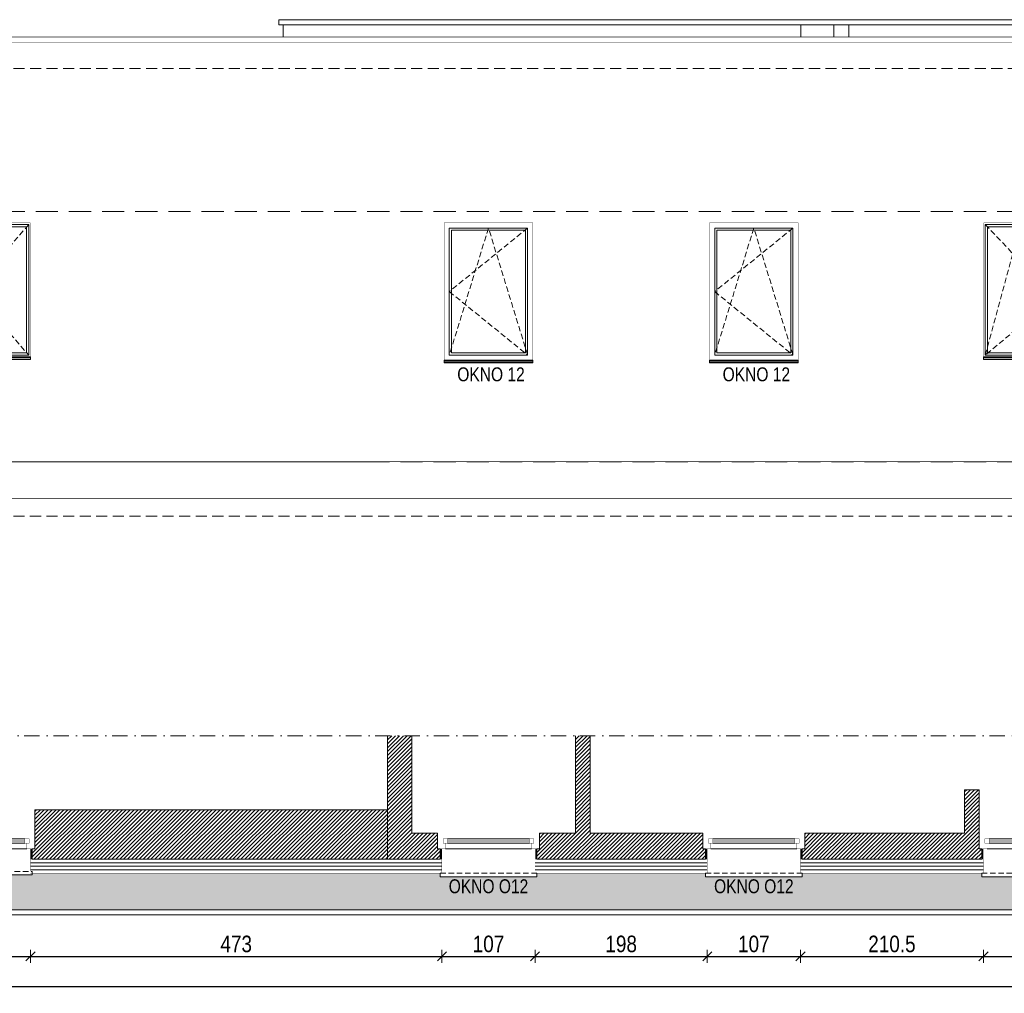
# Model space of a CAD drawing. Header units: millimetres. Extents: x 18880 to 99371, y -5529 to 27899.
# Tile 87 of 161: x 40651 to 41783, y 8270 to 9389. Entities that reach past the tile are written whole.
import ezdxf

# ---------------------------------------------------------------- set-up
doc = ezdxf.new("R2010")
doc.units = ezdxf.units.MM
doc.set_wipeout_variables(frame=1)
doc.linetypes.add('DASHED', pattern=[19.05, 12.7, -6.35])
doc.linetypes.add('Kropki i Kreski', pattern=[335.138881, 176.388884, -88.194442, 0, -70.555556])
for name, color, linetype, lineweight in [('AA_HATCH', 251, 'Continuous', 0), ('AA_IZOLACJA', 251, 'Continuous', 0), ('AA_OPIS', 2, 'Continuous', 0), ('AA_WIDOK', 254, 'Continuous', 0), ('AP wymiary', 40, 'Continuous', 0), ('K_SCIANY', 90, 'Continuous', 20)]:
    doc.layers.add(name, color=color, linetype=linetype, lineweight=lineweight)
doc.styles.add('1', font='ARIALN.TTF')
doc.styles.add('ARIAL', font='arial.ttf')
doc.linetypes.add('STYROPIAN', pattern='A,0.000141,[1,styropian.shx,S=1,R=0,X=0,Y=0],-14.102004', length=14.102145)
doc.linetypes.add('ZIGZAG', pattern='A,0.00254,-5.08,[131,ltypeshp.shx,S=5.08,R=0,X=-5.08,Y=0],-10.16,[131,ltypeshp.shx,S=5.08,R=180,X=5.08,Y=0],-5.08', length=20.32254)
doc.dimstyles.new('1_50', dxfattribs={"dimscale": 10, "dimtxt": 1.9, "dimasz": 0.005, "dimexe": 0, "dimexo": 0, "dimgap": 0.45, "dimtad": 1, "dimdec": 4, "dimrnd": 0.5, "dimdsep": 46, "dimtxsty": '1', "dimblk1": 'DIM01', "dimblk2": 'DIM01', "dimsah": 1, "dimcen": 2, "dimdle": 25, "dimse1": 1, "dimse2": 1, "dimclrd": 1, "dimclrt": 2, "dimadec": 0, "dimazin": 0, "dimtfac": 0.66665, "dimtdec": 4, "dimtix": 1, "dimtmove": 0, "dimatfit": 3, "dimldrblk": 'DIM01', "dimfxl": 0, "dimtolj": 1, "dimtzin": 0, "dimarcsym": 0})

# ---------------------------------------------------------------- blocks, each defined once
blk = doc.blocks.new('okno cc')
at = {"layer": 'AA_WIDOK', "color": 4, "const_width": 0.3}
for points in [[(-9, 117), (0, 117)], [(0, 0), (-9, 0)]]:
    blk.add_lwpolyline(points, dxfattribs=at)
at = {"layer": 'AA_WIDOK', "linetype": 'DASHED', "ltscale": 0.5}
blk.add_lwpolyline([(28, 3), (28, 114)], dxfattribs=at)
at = {"layer": 'AA_WIDOK', "color": 4}
blk.add_lwpolyline([(28, 3), (32, 3), (32, 114), (28, 114)], dxfattribs=at)
at = {"color": 4}
blk.add_wipeout([(-11.5, 105.5), (-6.5, 105.5), (-6.5, 108), (0, 108), (0, 9), (-6.5, 9), (-6.5, 11.5), (-11.5, 11.5)], dxfattribs=at).dxf.layer = 'AA_WIDOK'
at = {"layer": 'AA_IZOLACJA', "linetype": 'STYROPIAN', "ltscale": 0.2}
for points in [[(12, 113), (0, 113)], [(12, 4), (0, 4)]]:
    blk.add_lwpolyline(points, dxfattribs=at)
at = {"layer": 'AA_WIDOK', "color": 4, "const_width": 0.3}
for points in [[(-9, 110.5), (-9, 117)], [(0, 117), (0, 108)], [(-11.5, 105.5), (-11.5, 110.5)], [(-11.5, 110.5), (-6.5, 110.5)], [(-6.5, 105.5), (-11.5, 105.5)], [(-10, 11.5), (-10, 105.5)], [(-6.5, 110.5), (-9, 110.5)], [(-9, 11.5), (-9, 105.5)], [(-8, 11.5), (-8, 105.5)], [(-6.5, 108), (-6.5, 110.5)], [(-6.5, 110.5), (-6.5, 105.5)], [(0, 108), (-6.5, 108)], [(-11.5, 6.5), (-11.5, 11.5)], [(-11.5, 11.5), (-6.5, 11.5)], [(-6.5, 11.5), (-6.5, 6.5)], [(-6.5, 6.5), (-11.5, 6.5)], [(-9, 0), (-9, 6.5)], [(-9, 6.5), (-6.5, 6.5)], [(-6.5, 6.5), (-6.5, 9)], [(-6.5, 9), (0, 9)], [(0, 9), (0, 0)]]:
    blk.add_lwpolyline(points, dxfattribs=at)
at = {"layer": 'AA_WIDOK', "color": 4}
for points in [[(-11.5, 11.5), (-11.5, 105.5)], [(-11.5, 11.5), (-11.5, 105.5)], [(-6.5, 11.5), (-6.5, 105.5)], [(0, 108), (0, 9)]]:
    blk.add_lwpolyline(points, dxfattribs=at)
at = {"layer": 'AA_WIDOK', "const_width": 0.3}
for points in [[(28, 112), (0, 112)], [(28, 5), (0, 5)]]:
    blk.add_lwpolyline(points, dxfattribs=at)
blk = doc.blocks.new('okno dd')
at = {"layer": 'AA_WIDOK', "color": 4, "const_width": 0.3}
for points in [[(-9, 150), (0, 150)], [(0, 0), (-9, 0)]]:
    blk.add_lwpolyline(points, dxfattribs=at)
at = {"layer": 'AA_WIDOK', "linetype": 'DASHED', "ltscale": 0.5}
blk.add_lwpolyline([(26, 3), (26, 147)], dxfattribs=at)
at = {"layer": 'AA_WIDOK', "color": 4}
blk.add_lwpolyline([(26, 3), (30, 3), (30, 147), (26, 147)], dxfattribs=at)
at = {"color": 4}
blk.add_wipeout([(-11.5, 138.5), (-6.5, 138.5), (-6.5, 141), (0, 141), (0, 9), (-6.5, 9), (-6.5, 11.5), (-11.5, 11.5)], dxfattribs=at).dxf.layer = 'AA_WIDOK'
at = {"layer": 'AA_IZOLACJA', "linetype": 'STYROPIAN', "ltscale": 0.2}
for points in [[(12, 146), (0, 146)], [(12, 4), (0, 4)]]:
    blk.add_lwpolyline(points, dxfattribs=at)
at = {"layer": 'AA_WIDOK', "color": 4, "const_width": 0.3}
for points in [[(-9, 143.5), (-9, 150)], [(0, 150), (0, 141)], [(-11.5, 138.5), (-11.5, 143.5)], [(-11.5, 143.5), (-6.5, 143.5)], [(-6.5, 138.5), (-11.5, 138.5)], [(-10, 11.5), (-10, 138.5)], [(-6.5, 143.5), (-9, 143.5)], [(-9, 11.5), (-9, 138.5)], [(-8, 11.5), (-8, 138.5)], [(-6.5, 141), (-6.5, 143.5)], [(-6.5, 143.5), (-6.5, 138.5)], [(0, 141), (-6.5, 141)], [(-11.5, 6.5), (-11.5, 11.5)], [(-11.5, 11.5), (-6.5, 11.5)], [(-6.5, 11.5), (-6.5, 6.5)], [(-6.5, 6.5), (-11.5, 6.5)], [(-9, 0), (-9, 6.5)], [(-9, 6.5), (-6.5, 6.5)], [(-6.5, 6.5), (-6.5, 9)], [(-6.5, 9), (0, 9)], [(0, 9), (0, 0)]]:
    blk.add_lwpolyline(points, dxfattribs=at)
at = {"layer": 'AA_WIDOK', "color": 4}
for points in [[(-11.5, 11.5), (-11.5, 138.5)], [(-11.5, 11.5), (-11.5, 138.5)], [(-6.5, 11.5), (-6.5, 138.5)], [(0, 141), (0, 9)]]:
    blk.add_lwpolyline(points, dxfattribs=at)
at = {"layer": 'AA_WIDOK', "const_width": 0.3}
for points in [[(26, 145), (0, 145)], [(26, 5), (0, 5)]]:
    blk.add_lwpolyline(points, dxfattribs=at)
blk = doc.blocks.new('okno ee')
at = {"layer": 'AA_WIDOK', "color": 4, "const_width": 0.3}
for points in [[(-9, 179), (0, 179)], [(0, 0), (-9, 0)]]:
    blk.add_lwpolyline(points, dxfattribs=at)
at = {"layer": 'AA_WIDOK', "linetype": 'DASHED', "ltscale": 0.5}
blk.add_lwpolyline([(28, 3), (28, 176)], dxfattribs=at)
at = {"layer": 'AA_WIDOK', "color": 4}
blk.add_lwpolyline([(28, 3), (32, 3), (32, 176), (28, 176)], dxfattribs=at)
at = {"color": 4}
blk.add_wipeout([(-11.5, 167.5), (-6.5, 167.5), (-6.5, 170), (0, 170), (0, 9), (-6.5, 9), (-6.5, 11.5), (-11.5, 11.5)], dxfattribs=at).dxf.layer = 'AA_WIDOK'
at = {"layer": 'AA_IZOLACJA', "linetype": 'STYROPIAN', "ltscale": 0.2}
for points in [[(12, 175), (0, 175)], [(12, 4), (0, 4)]]:
    blk.add_lwpolyline(points, dxfattribs=at)
at = {"layer": 'AA_WIDOK', "color": 4, "const_width": 0.3}
for points in [[(-11.5, 167.5), (-11.5, 172.5)], [(-11.5, 172.5), (-6.5, 172.5)], [(-9, 172.5), (-9, 179)], [(-6.5, 172.5), (-9, 172.5)], [(-6.5, 170), (-6.5, 172.5)], [(-6.5, 172.5), (-6.5, 167.5)], [(0, 170), (-6.5, 170)], [(0, 179), (0, 170)], [(-6.5, 167.5), (-11.5, 167.5)], [(-10, 11.5), (-10, 167.5)], [(-9, 11.5), (-9, 167.5)], [(-8, 11.5), (-8, 167.5)], [(-11.5, 6.5), (-11.5, 11.5)], [(-11.5, 11.5), (-6.5, 11.5)], [(-6.5, 11.5), (-6.5, 6.5)], [(-6.5, 6.5), (-11.5, 6.5)], [(-9, 0), (-9, 6.5)], [(-9, 6.5), (-6.5, 6.5)], [(-6.5, 6.5), (-6.5, 9)], [(-6.5, 9), (0, 9)], [(0, 9), (0, 0)]]:
    blk.add_lwpolyline(points, dxfattribs=at)
at = {"layer": 'AA_WIDOK', "const_width": 0.3}
for points in [[(28, 174), (0, 174)], [(28, 5), (0, 5)]]:
    blk.add_lwpolyline(points, dxfattribs=at)
at = {"layer": 'AA_WIDOK', "color": 4}
for points in [[(0, 170), (0, 9)], [(-11.5, 11.5), (-11.5, 167.5)], [(-11.5, 11.5), (-11.5, 167.5)], [(-6.5, 11.5), (-6.5, 167.5)]]:
    blk.add_lwpolyline(points, dxfattribs=at)
blk = doc.blocks.new('etbvbve')
at = {"layer": 'AA_OPIS', "linetype": 'DASHED', "ltscale": 0.5}
blk.add_lwpolyline([(-6, -2), (-96, -75), (-6, -148), (-51, -2), (-96, -148)], dxfattribs=at)
at = {"layer": 'AA_WIDOK', "color": 255, "const_width": 0.3}
for points in [[(-102, -154), (-102, 4)], [(-102, 4), (0, 4)], [(0, 4), (0, -154)]]:
    blk.add_lwpolyline(points, dxfattribs=at)
at = {"layer": 'AA_WIDOK'}
for points in [[(-96, -148), (-96, -2)], [(-96, -2), (-6, -2)], [(-93.5, -4.5), (-93.5, -145.5)], [(-8.5, -4.5), (-93.5, -4.5)], [(-8.5, -145.5), (-8.5, -4.5)], [(-6, -2), (-6, -148)], [(-93.5, -145.5), (-8.5, -145.5)], [(-6, -148), (-96, -148)]]:
    blk.add_lwpolyline(points, dxfattribs=at)
at = {"layer": 'AA_WIDOK', "color": 4}
for points in [[(-102, -157), (-102, -154)], [(0, -154), (-102, -154)], [(0, -154.8), (-102, -154.8)], [(-102, -155.1), (-102, -155.3)], [(-102, -156.5), (0, -156.5)], [(-102, -157), (0, -157)], [(0, -157), (0, -154)], [(0, -155.3), (0, -155.1)]]:
    blk.add_lwpolyline(points, dxfattribs=at)
at = {"layer": 'AA_OPIS', "insert": (-48.1, -162.1), "char_height": 16, "width": 300, "attachment_point": 2, "style": 'ARIAL'}
blk.add_mtext('{\\W0.8;OKNO 12}', dxfattribs=at)
blk = doc.blocks.new('mtyty')
at = {"layer": 'AA_OPIS', "linetype": 'DASHED', "ltscale": 0.5}
for points in [[(-138, 2), (-73, -73), (-138, -148), (-105.2, -0.5), (-73, -148)], [(-2, 2), (-67, -73), (-2, -148)]]:
    blk.add_lwpolyline(points, dxfattribs=at)
at = {"layer": 'AA_WIDOK', "color": 255, "const_width": 0.3}
for points in [[(-140, -150), (-140, 4)], [(-140, 4), (0, 4)], [(0, 4), (0, -150)]]:
    blk.add_lwpolyline(points, dxfattribs=at)
at = {"layer": 'AA_WIDOK'}
for points in [[(-138, 2), (-138, -148)], [(-2, 2), (-138, 2)], [(-73, 2), (-73, -148)], [(-67, 2), (-67, -148)], [(-2, -148), (-2, 2)], [(-135.5, -0.5), (-135.5, -145.5)], [(-78, -0.5), (-135.5, -0.5)], [(-78, -145.5), (-78, -0.5)], [(-62, -0.5), (-62, -145.5)], [(-4.5, -0.5), (-62, -0.5)], [(-4.5, -145.5), (-4.5, -0.5)], [(-135.5, -145.5), (-78, -145.5)], [(-62, -145.5), (-4.5, -145.5)], [(-138, -148), (-2, -148)]]:
    blk.add_lwpolyline(points, dxfattribs=at)
at = {"layer": 'AA_WIDOK', "color": 4}
for points in [[(-140, -150), (0, -150)], [(-140, -152.5), (-140, -150)], [(-140, -150.8), (-140, -150.6)], [(0, -150.8), (-140, -150.8)], [(0, -152.5), (-140, -152.5)], [(-140, -153), (-140, -152.5)], [(0, -153), (-140, -153)], [(0, -152.5), (0, -150)], [(0, -150.6), (0, -150.8)], [(0, -153), (0, -152.5)]]:
    blk.add_lwpolyline(points, dxfattribs=at)
at = {"layer": 'AA_OPIS', "insert": (-73.2, -158.1), "char_height": 16, "width": 300, "attachment_point": 2, "style": 'ARIAL'}
blk.add_mtext('{\\W0.8;OKNO O14}', dxfattribs=at)
blk = doc.blocks.new('berbe')
at = {"layer": 'AA_OPIS', "linetype": 'DASHED', "ltscale": 0.5}
for points in [[(-167, 2), (-87.5, -82), (-167, -148), (-127, -0.5), (-87.5, -148)], [(-2, 2), (-76.5, -82.1), (-2, -148)]]:
    blk.add_lwpolyline(points, dxfattribs=at)
at = {"layer": 'AA_WIDOK', "color": 255, "const_width": 0.3}
for points in [[(-169, -150), (-169, 4)], [(-169, 4), (0, 4)], [(0, 4), (0, -150)]]:
    blk.add_lwpolyline(points, dxfattribs=at)
at = {"layer": 'AA_WIDOK'}
for points in [[(-167, 2), (-167, -148)], [(-2, 2), (-167, 2)], [(-87.5, 2), (-87.5, -148)], [(-81.5, 2), (-81.5, -148)], [(-2, -148), (-2, 2)], [(-164.5, -0.5), (-164.5, -145.5)], [(-92.5, -0.5), (-164.5, -0.5)], [(-92.5, -145.5), (-92.5, -0.5)], [(-76.5, -0.5), (-76.5, -145.5)], [(-4.5, -0.5), (-76.5, -0.5)], [(-4.5, -145.5), (-4.5, -0.5)], [(-164.5, -145.5), (-92.5, -145.5)], [(-76.5, -145.5), (-4.5, -145.5)], [(-167, -148), (-2, -148)]]:
    blk.add_lwpolyline(points, dxfattribs=at)
at = {"layer": 'AA_WIDOK', "color": 4}
for points in [[(-169, -150), (0, -150)], [(-169, -152.5), (-169, -150)], [(-169, -150.8), (-169, -150.6)], [(0, -150.8), (-169, -150.8)], [(0, -152.5), (-169, -152.5)], [(-169, -153), (-169, -152.5)], [(0, -153), (-169, -153)], [(0, -152.5), (0, -150)], [(0, -150.6), (0, -150.8)], [(0, -153), (0, -152.5)]]:
    blk.add_lwpolyline(points, dxfattribs=at)
at = {"layer": 'AA_OPIS', "insert": (-87.7, -158.1), "char_height": 16, "width": 300, "attachment_point": 2, "style": 'ARIAL'}
blk.add_mtext('{\\W0.8;OKNO O16}', dxfattribs=at)
blk = doc.blocks.new('DIM01')
at = {"color": 2}
blk.add_line((-106, -106), (106, 106), dxfattribs=at)
blk.add_line((0, -150), (0, 150))
blk = doc.blocks.new('*D843')
at = {"layer": 'AP wymiary', "color": 1, "lineweight": -2, "transparency": 16777216}
blk.add_line((40523.5, 8312.1), (40663.4, 8312.1), dxfattribs=at)
at = {"layer": 'Defpoints', "color": 0, "transparency": 16777216}
for p in [(40523.5, 8415.7), (40663.5, 8415.7), (40663.5, 8312.1)]:
    blk.add_point(p, dxfattribs=at)
at = {"layer": 'AP wymiary', "color": 1, "lineweight": -2, "transparency": 16777216, "xscale": 0.05, "yscale": 0.05, "zscale": 0.05, "rotation": 180}
blk.add_blockref('DIM01', (40523.5, 8312.1), dxfattribs=at)
at = {"layer": 'AP wymiary', "color": 1, "lineweight": -2, "transparency": 16777216, "xscale": 0.05, "yscale": 0.05, "zscale": 0.05}
blk.add_blockref('DIM01', (40663.5, 8312.1), dxfattribs=at)
at = {"layer": 'AP wymiary', "color": 2, "transparency": 16777216, "insert": (40593.5, 8326.3), "char_height": 19, "attachment_point": 5, "style": '1'}
blk.add_mtext('\\A1;140', dxfattribs=at)
blk = doc.blocks.new('*D844')
at = {"layer": 'AP wymiary', "color": 1, "lineweight": -2, "transparency": 16777216}
blk.add_line((40663.5, 8312.1), (41136.4, 8312.1), dxfattribs=at)
at = {"layer": 'Defpoints', "color": 0, "transparency": 16777216}
for p in [(40663.5, 8415.7), (41136.5, 8415.7), (41136.5, 8312.1)]:
    blk.add_point(p, dxfattribs=at)
at = {"layer": 'AP wymiary', "color": 1, "lineweight": -2, "transparency": 16777216, "xscale": 0.05, "yscale": 0.05, "zscale": 0.05, "rotation": 180}
blk.add_blockref('DIM01', (40663.5, 8312.1), dxfattribs=at)
at = {"layer": 'AP wymiary', "color": 1, "lineweight": -2, "transparency": 16777216, "xscale": 0.05, "yscale": 0.05, "zscale": 0.05}
blk.add_blockref('DIM01', (41136.5, 8312.1), dxfattribs=at)
at = {"layer": 'AP wymiary', "color": 2, "transparency": 16777216, "insert": (40900, 8326.3), "char_height": 19, "attachment_point": 5, "style": '1'}
blk.add_mtext('\\A1;473', dxfattribs=at)
blk = doc.blocks.new('*D845')
at = {"layer": 'AP wymiary', "color": 1, "lineweight": -2, "transparency": 16777216}
blk.add_line((41136.5, 8312.1), (41243.4, 8312.1), dxfattribs=at)
at = {"layer": 'Defpoints', "color": 0, "transparency": 16777216}
for p in [(41136.5, 8415.7), (41243.5, 8415.7), (41243.5, 8312.1)]:
    blk.add_point(p, dxfattribs=at)
at = {"layer": 'AP wymiary', "color": 1, "lineweight": -2, "transparency": 16777216, "xscale": 0.05, "yscale": 0.05, "zscale": 0.05, "rotation": 180}
blk.add_blockref('DIM01', (41136.5, 8312.1), dxfattribs=at)
at = {"layer": 'AP wymiary', "color": 1, "lineweight": -2, "transparency": 16777216, "xscale": 0.05, "yscale": 0.05, "zscale": 0.05}
blk.add_blockref('DIM01', (41243.5, 8312.1), dxfattribs=at)
at = {"layer": 'AP wymiary', "color": 2, "transparency": 16777216, "insert": (41190, 8326.3), "char_height": 19, "attachment_point": 5, "style": '1'}
blk.add_mtext('\\A1;107', dxfattribs=at)
blk = doc.blocks.new('*D846')
at = {"layer": 'AP wymiary', "color": 1, "lineweight": -2, "transparency": 16777216}
blk.add_line((41243.5, 8312.1), (41441.4, 8312.1), dxfattribs=at)
at = {"layer": 'Defpoints', "color": 0, "transparency": 16777216}
for p in [(41243.5, 8415.7), (41441.5, 8415.7), (41441.5, 8312.1)]:
    blk.add_point(p, dxfattribs=at)
at = {"layer": 'AP wymiary', "color": 1, "lineweight": -2, "transparency": 16777216, "xscale": 0.05, "yscale": 0.05, "zscale": 0.05, "rotation": 180}
blk.add_blockref('DIM01', (41243.5, 8312.1), dxfattribs=at)
at = {"layer": 'AP wymiary', "color": 1, "lineweight": -2, "transparency": 16777216, "xscale": 0.05, "yscale": 0.05, "zscale": 0.05}
blk.add_blockref('DIM01', (41441.5, 8312.1), dxfattribs=at)
at = {"layer": 'AP wymiary', "color": 2, "transparency": 16777216, "insert": (41342.5, 8326.3), "char_height": 19, "attachment_point": 5, "style": '1'}
blk.add_mtext('\\A1;198', dxfattribs=at)
blk = doc.blocks.new('*D847')
at = {"layer": 'AP wymiary', "color": 1, "lineweight": -2, "transparency": 16777216}
blk.add_line((41441.5, 8312.1), (41548.4, 8312.1), dxfattribs=at)
at = {"layer": 'Defpoints', "color": 0, "transparency": 16777216}
for p in [(41441.5, 8415.7), (41548.5, 8415.7), (41548.5, 8312.1)]:
    blk.add_point(p, dxfattribs=at)
at = {"layer": 'AP wymiary', "color": 1, "lineweight": -2, "transparency": 16777216, "xscale": 0.05, "yscale": 0.05, "zscale": 0.05, "rotation": 180}
blk.add_blockref('DIM01', (41441.5, 8312.1), dxfattribs=at)
at = {"layer": 'AP wymiary', "color": 1, "lineweight": -2, "transparency": 16777216, "xscale": 0.05, "yscale": 0.05, "zscale": 0.05}
blk.add_blockref('DIM01', (41548.5, 8312.1), dxfattribs=at)
at = {"layer": 'AP wymiary', "color": 2, "transparency": 16777216, "insert": (41495, 8326.3), "char_height": 19, "attachment_point": 5, "style": '1'}
blk.add_mtext('\\A1;107', dxfattribs=at)
blk = doc.blocks.new('*D848')
at = {"layer": 'AP wymiary', "color": 1, "lineweight": -2, "transparency": 16777216}
blk.add_line((41548.5, 8312.1), (41758.9, 8312.1), dxfattribs=at)
at = {"layer": 'Defpoints', "color": 0, "transparency": 16777216}
for p in [(41548.5, 8415.7), (41759, 8415.7), (41759, 8312.1)]:
    blk.add_point(p, dxfattribs=at)
at = {"layer": 'AP wymiary', "color": 1, "lineweight": -2, "transparency": 16777216, "xscale": 0.05, "yscale": 0.05, "zscale": 0.05, "rotation": 180}
blk.add_blockref('DIM01', (41548.5, 8312.1), dxfattribs=at)
at = {"layer": 'AP wymiary', "color": 1, "lineweight": -2, "transparency": 16777216, "xscale": 0.05, "yscale": 0.05, "zscale": 0.05}
blk.add_blockref('DIM01', (41759, 8312.1), dxfattribs=at)
at = {"layer": 'AP wymiary', "color": 2, "transparency": 16777216, "insert": (41653.7, 8326.3), "char_height": 19, "attachment_point": 5, "style": '1'}
blk.add_mtext('\\A1;210.5', dxfattribs=at)
blk = doc.blocks.new('*D849')
at = {"layer": 'AP wymiary', "color": 1, "lineweight": -2, "transparency": 16777216}
blk.add_line((41759, 8312.1), (41927.9, 8312.1), dxfattribs=at)
at = {"layer": 'Defpoints', "color": 0, "transparency": 16777216}
for p in [(41759, 8415.7), (41928, 8415.7), (41928, 8312.1)]:
    blk.add_point(p, dxfattribs=at)
at = {"layer": 'AP wymiary', "color": 1, "lineweight": -2, "transparency": 16777216, "xscale": 0.05, "yscale": 0.05, "zscale": 0.05, "rotation": 180}
blk.add_blockref('DIM01', (41759, 8312.1), dxfattribs=at)
at = {"layer": 'AP wymiary', "color": 1, "lineweight": -2, "transparency": 16777216, "xscale": 0.05, "yscale": 0.05, "zscale": 0.05}
blk.add_blockref('DIM01', (41928, 8312.1), dxfattribs=at)
at = {"layer": 'AP wymiary', "color": 2, "transparency": 16777216, "insert": (41843.5, 8326.3), "char_height": 19, "attachment_point": 5, "style": '1'}
blk.add_mtext('\\A1;169', dxfattribs=at)
blk = doc.blocks.new('*D860')
at = {"layer": 'AP wymiary', "color": 1, "lineweight": -2, "transparency": 16777216}
blk.add_line((43839.9, 8277.2), (34218, 8277.2), dxfattribs=at)
at = {"layer": 'Defpoints', "color": 0, "transparency": 16777216}
for p in [(34218, 8407.7), (43840, 8407.7), (34218, 8277.2)]:
    blk.add_point(p, dxfattribs=at)
at = {"layer": 'AP wymiary', "color": 1, "lineweight": -2, "transparency": 16777216, "xscale": 0.05, "yscale": 0.05, "zscale": 0.05, "rotation": 180}
blk.add_blockref('DIM01', (34218, 8277.2), dxfattribs=at)
at = {"layer": 'AP wymiary', "color": 1, "lineweight": -2, "transparency": 16777216, "xscale": 0.05, "yscale": 0.05, "zscale": 0.05}
blk.add_blockref('DIM01', (43840, 8277.2), dxfattribs=at)
at = {"layer": 'AP wymiary', "color": 2, "transparency": 16777216, "insert": (39029, 8291.4), "char_height": 19, "attachment_point": 5, "style": '1'}
blk.add_mtext('\\A1;9622', dxfattribs=at)

msp = doc.modelspace()

# ---------------------------------------------------------------- hatches: boundary and pattern name
at = {"layer": 'AA_HATCH'}
h = msp.add_hatch(dxfattribs=at)
h.set_pattern_fill('ANSI31', color=256)
h.paths.add_polyline_path([(36189.48658, 8480.71376), (36102.98658, 8480.71376), (36102.98658, 8565.7087), (36071.98658, 8565.7087), (36071.98658, 8423.71376), (36192.48658, 8423.71376), (36192.48658, 8435.71376), (36189.48658, 8435.71376), (36189.48658, 8444.71376)])
h.paths.add_polyline_path([(36773.48658, 8480.71376), (36413.98658, 8480.71376), (36413.98658, 8565.7087), (36400.98658, 8565.7087), (36400.98658, 8480.71376), (36306.48658, 8480.71376), (36306.48658, 8444.71376), (36306.48658, 8435.71376), (36303.48658, 8435.71376), (36303.48658, 8423.71376), (36776.48658, 8423.71376), (36776.48658, 8435.71376), (36773.48658, 8435.71376), (36773.48658, 8444.71376)])
h.paths.add_polyline_path([(37295.48658, 8444.71376), (37295.48658, 8480.71376), (37161.98658, 8480.71376), (37161.98658, 8565.7087), (37148.98658, 8565.7087), (37148.98658, 8480.71376), (36890.48658, 8480.71376), (36890.48658, 8444.71376), (36890.48658, 8435.71376), (36887.48658, 8435.71376), (36887.48658, 8423.71376), (37298.48658, 8423.71376), (37298.48658, 8435.71376), (37295.48658, 8435.71376)])
h.paths.add_polyline_path([(37647.48658, 8480.71376), (37535.98658, 8480.71376), (37535.98658, 8565.7087), (37522.98658, 8565.7087), (37522.98658, 8480.71376), (37412.48658, 8480.71376), (37412.48658, 8444.71376), (37412.48658, 8435.71376), (37409.48658, 8435.71376), (37409.48658, 8423.71376), (37650.48658, 8423.71376), (37650.48658, 8435.71376), (37647.48658, 8435.71376), (37647.48658, 8444.71376)])
h.paths.add_polyline_path([(37851.48658, 8480.71376), (37793.98658, 8480.71376), (37793.98658, 8565.7087), (37780.98658, 8565.7087), (37780.98658, 8480.71376), (37764.48658, 8480.71376), (37764.48658, 8444.71376), (37764.48658, 8435.71376), (37761.48658, 8435.71376), (37761.48658, 8423.71376), (37854.48658, 8423.71376), (37854.48658, 8435.71376), (37851.48658, 8435.71376), (37851.48658, 8444.71376)])
h.paths.add_polyline_path([(38166.48658, 8480.71376), (38066.98658, 8480.71376), (38066.98658, 8565.7087), (38053.98658, 8565.7087), (38053.98658, 8480.71376), (37968.48658, 8480.71376), (37968.48658, 8444.71376), (37968.48658, 8435.71376), (37965.48658, 8435.71376), (37965.48658, 8423.71376), (38169.48658, 8423.71376), (38169.48658, 8435.71376), (38166.48658, 8435.71376), (38166.48658, 8444.71376)])
h.paths.add_polyline_path([(38500.48658, 8480.71376), (38392.98658, 8480.71376), (38392.98658, 8565.7087), (38379.98658, 8565.7087), (38379.98658, 8480.71376), (38283.48658, 8480.71376), (38283.48658, 8444.71376), (38283.48658, 8435.71376), (38280.48658, 8435.71376), (38280.48658, 8423.71376), (38503.48658, 8423.71376), (38503.48658, 8435.71376), (38500.48658, 8435.71376), (38500.48658, 8444.71376)])
h.paths.add_polyline_path([(38894.48658, 8480.71376), (38776.98658, 8480.71376), (38776.98658, 8565.7087), (38749.98658, 8565.7087), (38749.98658, 8480.71376), (38617.48658, 8480.71376), (38617.48658, 8444.71376), (38617.48658, 8435.71376), (38614.48658, 8435.71376), (38614.48658, 8423.71376), (38897.48658, 8423.71376), (38897.48658, 8435.71376), (38894.48658, 8435.71376), (38894.48658, 8444.71376)])
h.paths.add_polyline_path([(39209.48658, 8480.71376), (39079.98658, 8480.71376), (39079.98658, 8506.71376), (39055.98658, 8506.71376), (39041.98658, 8506.71376), (39041.98658, 8533.71376), (39055.98658, 8533.71376), (39079.98658, 8533.71376), (39079.98658, 8545.71376), (39079.98658, 8565.7087), (39066.98658, 8565.7087), (39066.98658, 8545.71376), (39029.98658, 8545.71376), (39029.98658, 8494.71376), (39041.98658, 8494.71376), (39055.98658, 8494.71376), (39055.98658, 8480.71376), (39041.98658, 8480.71376), (39029.98658, 8480.71376), (39011.48658, 8480.71376), (39011.48658, 8444.71376), (39011.48658, 8435.71376), (39008.48658, 8435.71376), (39008.48658, 8423.71376), (39212.48658, 8423.71376), (39212.48658, 8435.71376), (39209.48658, 8435.71376), (39209.48658, 8444.71376)])
h.paths.add_polyline_path([(39798.48658, 8480.71376), (39629.98658, 8480.71376), (39629.98658, 8565.7087), (39616.98658, 8565.7087), (39616.98658, 8480.71376), (39359.48658, 8480.71376), (39359.48658, 8444.71376), (39359.48658, 8435.71376), (39356.48658, 8435.71376), (39356.48658, 8423.71376), (39801.48658, 8423.71376), (39801.48658, 8435.71376), (39798.48658, 8435.71376), (39798.48658, 8444.71376)])
h.paths.add_polyline_path([(40130.98658, 8444.71376), (40130.98658, 8480.71376), (39974.98658, 8480.71376), (39974.98658, 8565.7087), (39959.98658, 8565.7087), (39959.98658, 8480.71376), (39948.48658, 8480.71376), (39948.48658, 8444.71376), (39948.48658, 8435.71376), (39945.48658, 8435.71376), (39945.48658, 8423.71376), (40133.98658, 8423.71376), (40133.98658, 8435.71376), (40130.98658, 8435.71376)])
h.paths.add_polyline_path([(40518.48658, 8480.71376), (40354.98658, 8480.71376), (40354.98658, 8565.7087), (40324.98658, 8565.7087), (40324.98658, 8480.71376), (40247.98658, 8480.71376), (40247.98658, 8444.71376), (40247.98658, 8435.71376), (40244.98658, 8435.71376), (40244.98658, 8423.71376), (40521.48658, 8423.71376), (40521.48658, 8435.71376), (40518.48658, 8435.71376), (40518.48658, 8444.71376)])
h.paths.add_polyline_path([(41073.98658, 8480.71376), (40668.48658, 8480.71376), (40668.48658, 8444.71376), (40668.48658, 8435.71376), (40665.48658, 8435.71376), (40665.48658, 8423.71376), (41073.98658, 8423.71376)])
h = msp.add_hatch(dxfattribs=at)
h.set_pattern_fill('ANSI31', color=256)
h.paths.add_polyline_path([(43825.98658, 8549.71376), (43813.98658, 8549.71376), (43813.98658, 8546.71376), (43804.98658, 8546.71376), (43795.98658, 8546.71376), (43795.98658, 8453.71376), (43545.98658, 8453.71376), (43545.98658, 8516.71376), (43541.98658, 8516.71376), (43541.98658, 8453.71376), (43381.98658, 8453.71376), (43381.98658, 8565.7087), (43335.98658, 8565.7087), (43335.98658, 8453.71376), (43173.48658, 8453.71376), (43173.48658, 8444.71376), (43173.48658, 8435.71376), (43170.48658, 8435.71376), (43170.48658, 8423.71376), (43825.98658, 8423.71376)])
h.paths.add_polyline_path([(43059.48658, 8435.71376), (43056.48658, 8435.71376), (43056.48658, 8444.71376), (43056.48658, 8453.71376), (42880.48658, 8453.71376), (42880.48658, 8444.71376), (42880.48658, 8435.71376), (42877.48658, 8435.71376), (42877.48658, 8423.71376), (43059.48658, 8423.71376)])
h.paths.add_polyline_path([(42763.48658, 8444.71376), (42763.48658, 8453.71376), (42643.98658, 8453.71376), (42643.98658, 8565.7087), (42594.98658, 8565.7087), (42594.98658, 8453.71376), (42438.48658, 8453.71376), (42438.48658, 8444.71376), (42438.48658, 8435.71376), (42435.48658, 8435.71376), (42435.48658, 8423.71376), (42766.48658, 8423.71376), (42766.48658, 8435.71376), (42763.48658, 8435.71376)])
h.paths.add_polyline_path([(42324.48658, 8435.71376), (42321.48658, 8435.71376), (42321.48658, 8444.71376), (42321.48658, 8453.71376), (42258.98658, 8453.71376), (42258.98658, 8565.7087), (42242.98658, 8565.7087), (42242.98658, 8453.71376), (42124.48658, 8453.71376), (42124.48658, 8444.71376), (42124.48658, 8435.71376), (42121.48658, 8435.71376), (42121.48658, 8423.71376), (42324.48658, 8423.71376)])
h.paths.add_polyline_path([(42007.48658, 8444.71376), (42007.48658, 8453.71376), (41950.98658, 8453.71376), (41950.98658, 8491.71376), (41941.98658, 8491.71376), (41932.98658, 8491.71376), (41932.98658, 8453.71376), (41932.98658, 8444.71376), (41932.98658, 8435.71376), (41929.98658, 8435.71376), (41929.98658, 8423.71376), (42010.48658, 8423.71376), (42010.48658, 8435.71376), (42007.48658, 8435.71376)])
h.paths.add_polyline_path([(41753.98658, 8453.71376), (41753.98658, 8503.71376), (41746.98658, 8503.71376), (41736.98658, 8503.71376), (41736.98658, 8453.71376), (41553.48658, 8453.71376), (41553.48658, 8444.71376), (41553.48658, 8435.71376), (41550.48658, 8435.71376), (41550.48658, 8423.71376), (41756.98658, 8423.71376), (41756.98658, 8435.71376), (41753.98658, 8435.71376), (41753.98658, 8444.71376)])
h.paths.add_polyline_path([(41436.48658, 8453.71376), (41306.98658, 8453.71376), (41306.98658, 8565.7087), (41289.98658, 8565.7087), (41289.98658, 8453.71376), (41248.48658, 8453.71376), (41248.48658, 8444.71376), (41248.48658, 8435.71376), (41245.48658, 8435.71376), (41245.48658, 8423.71376), (41439.48658, 8423.71376), (41439.48658, 8435.71376), (41436.48658, 8435.71376), (41436.48658, 8444.71376)])
h.paths.add_polyline_path([(41131.48658, 8444.71376), (41131.48658, 8453.71376), (41101.98658, 8453.71376), (41101.98658, 8565.7087), (41073.98658, 8565.7087), (41073.98658, 8423.71376), (41134.48658, 8423.71376), (41134.48658, 8435.71376), (41131.48658, 8435.71376)])

# ---------------------------------------------------------------- linework, layer by layer
at = {"layer": 'AA_OPIS', "linetype": 'Kropki i Kreski', "ltscale": 0.1}
msp.add_lwpolyline([(34135.36318, 8565.7087), (43915.71972, 8565.7087)], dxfattribs=at)
at = {"layer": 'AA_WIDOK'}
for points in [[(40948.98633, 9388.72152), (42580.95328, 9388.72152)], [(40948.98633, 9382.72152), (40948.98633, 9388.72152)], [(40948.98633, 9382.72152), (41548.98658, 9382.72152)], [(40953.98658, 9368.78391), (40953.98658, 9382.72152)], [(41548.98658, 9382.72152), (41586.98658, 9382.72152)], [(41548.98658, 9368.78391), (41548.98658, 9382.72152)], [(41586.98658, 9368.78391), (41586.98658, 9382.72152)], [(41586.98658, 9382.72152), (41603.98658, 9382.72152)], [(41603.98658, 9382.72152), (42580.95328, 9382.72152)], [(41603.98658, 9368.78391), (41603.98658, 9382.72152)], [(36031.98658, 8880.72152), (41073.98658, 8880.72152)]]:
    msp.add_lwpolyline(points, dxfattribs=at)
at = {"layer": 'AA_WIDOK', "color": 4, "const_width": 0.5}
for points in [[(36071.98658, 9368.78391), (43844.98658, 9368.78391)], [(36071.98658, 9362.78391), (43844.98658, 9362.78391)]]:
    msp.add_lwpolyline(points, dxfattribs=at)
at = {"layer": 'AA_WIDOK', "color": 8, "linetype": 'DASHED'}
for points in [[(36071.98658, 9362.78391), (36071.98658, 9332.72152), (43825.98658, 9332.72152)], [(43837.98658, 8838.22152), (43837.98658, 8818.22152), (34219.98658, 8818.22152), (34219.98658, 8838.22152)]]:
    msp.add_lwpolyline(points, dxfattribs=at)
at = {"layer": 'AA_WIDOK', "color": 251, "linetype": 'DASHED', "lineweight": 0, "ltscale": 2}
for points in [[(43895.5195, 9168.22152), (34049.00732, 9168.22152)], [(43895.5195, 8880.72152), (34047.20168, 8880.72152)]]:
    msp.add_lwpolyline(points, dxfattribs=at)
at = {"layer": 'AA_WIDOK', "const_width": 0.5}
msp.add_lwpolyline([(43839.98658, 8880.72152), (41073.98658, 8880.72152)], dxfattribs=at)
at = {"layer": 'AA_WIDOK', "color": 3, "const_width": 0.5}
msp.add_lwpolyline([(36031.98658, 8838.22152), (44102.16332, 8838.22152)], dxfattribs=at)
at = {"layer": 'K_SCIANY'}
for points in [[(41073.98658, 8565.7087), (41073.98658, 8423.71376)], [(41073.98658, 8480.71376), (41073.98658, 8423.71376), (41134.48658, 8423.71376), (41134.48658, 8435.71376), (41131.48658, 8435.71376), (41131.48658, 8444.71376), (41131.48658, 8453.71376), (41101.98658, 8453.71376), (41101.98658, 8565.7087)], [(41289.98658, 8565.7087), (41289.98658, 8453.71376), (41248.48658, 8453.71376), (41248.48658, 8444.71376), (41248.48658, 8435.71376), (41245.48658, 8435.71376), (41245.48658, 8423.71376), (41439.48658, 8423.71376), (41439.48658, 8435.71376), (41436.48658, 8435.71376), (41436.48658, 8444.71376), (41436.48658, 8453.71376), (41306.98658, 8453.71376), (41306.98658, 8565.7087)], [(41073.98658, 8480.71376), (40668.48658, 8480.71376), (40668.48658, 8444.71376), (40668.48658, 8435.71376), (40665.48658, 8435.71376), (40665.48658, 8423.71376), (41073.98658, 8423.71376)]]:
    msp.add_lwpolyline(points, dxfattribs=at)
msp.add_lwpolyline([(41736.98658, 8453.71376), (41553.48658, 8453.71376), (41553.48658, 8444.71376), (41553.48658, 8435.71376), (41550.48658, 8435.71376), (41550.48658, 8423.71376), (41756.98658, 8423.71376), (41756.98658, 8435.71376), (41753.98658, 8435.71376), (41753.98658, 8444.71376), (41753.98658, 8453.71376), (41753.98658, 8503.71376), (41746.98658, 8503.71376), (41736.98658, 8503.71376)], close=True, dxfattribs=at)

# ---------------------------------------------------------------- block references
at = {"layer": 'AA_HATCH'}
for name, p in [('mtyty', (40663.48658, 9151.22152)), ('etbvbve', (41240.98658, 9151.22152)), ('etbvbve', (41545.98658, 9151.22152)), ('berbe', (41927.98658, 9151.22152))]:
    msp.add_blockref(name, p, dxfattribs=at)

# ---------------------------------------------------------------- next in the draw order: block references
at = {"rotation": 270}
for name, p in [('okno dd', (40518.48658, 8435.71376)), ('okno cc', (41131.48658, 8435.71376)), ('okno cc', (41436.48658, 8435.71376)), ('okno ee', (41753.98658, 8435.71376))]:
    msp.add_blockref(name, p, dxfattribs=at)

# ---------------------------------------------------------------- next in the draw order: hatches: boundary and pattern name
at = {"layer": 'AA_HATCH'}
h = msp.add_hatch(dxfattribs=at)
h.set_pattern_fill('AR-CONC', color=256, scale=0.1)
h.paths.add_polyline_path([(43883.98658, 8565.7087), (43843.98658, 8565.7087), (43843.98658, 8549.71376), (43839.98658, 8549.71376), (43839.98658, 8407.71376), (43170.48658, 8407.71376), (43170.48658, 8403.71376), (43059.48658, 8403.71376), (43059.48658, 8407.71376), (42877.48658, 8407.71376), (42877.48658, 8403.71376), (42824.91899, 8403.71376), (42824.91899, 8365.71376), (43883.98658, 8365.71376)])
h.paths.add_polyline_path([(42824.91899, 8403.71376), (42766.48658, 8403.71376), (42766.48658, 8407.71376), (42435.48658, 8407.71376), (42435.48658, 8403.71376), (42324.48658, 8403.71376), (42324.48658, 8407.71376), (42121.48658, 8407.71376), (42121.48658, 8403.71376), (42010.48658, 8403.71376), (42010.48658, 8407.71376), (41929.98658, 8407.71376), (41929.98658, 8403.71376), (41756.98658, 8403.71376), (41756.98658, 8407.71376), (41550.48658, 8407.71376), (41550.48658, 8403.71376), (41439.48658, 8403.71376), (41439.48658, 8407.71376), (41245.48658, 8407.71376), (41245.48658, 8403.71376), (41134.48658, 8403.71376), (41134.48658, 8407.71376), (40665.48658, 8407.71376), (40665.48658, 8405.71376), (40582.60157, 8405.71376), (40582.60157, 8365.71376), (42824.91899, 8365.71376)])
h.paths.add_polyline_path([(43065.31346, 8376.6933), (43164.73829, 8376.6933), (43164.73829, 8409.66465), (43065.31346, 8409.66465)], flags=24)
h.paths.add_polyline_path([(42769.81346, 8375.6933), (42869.23829, 8375.6933), (42869.23829, 8408.66465), (42769.81346, 8408.66465)], flags=9)
h.paths.add_polyline_path([(42332.81346, 8375.6933), (42432.23829, 8375.6933), (42432.23829, 8408.66465), (42332.81346, 8408.66465)], flags=9)
h.paths.add_polyline_path([(42016.31346, 8375.6933), (42115.73829, 8375.6933), (42115.73829, 8408.66465), (42016.31346, 8408.66465)], flags=9)
h.paths.add_polyline_path([(41140.31346, 8375.6933), (41239.73829, 8375.6933), (41239.73829, 8408.66465), (41140.31346, 8408.66465)], flags=9)
h.paths.add_polyline_path([(41445.31346, 8375.6933), (41544.73829, 8375.6933), (41544.73829, 8408.66465), (41445.31346, 8408.66465)], flags=9)
h.paths.add_polyline_path([(41793.75234, 8375.6933), (41893.17717, 8375.6933), (41893.17717, 8408.66465), (41793.75234, 8408.66465)], flags=9)
h.paths.add_polyline_path([(40543.77417, 8375.6933), (40643.199, 8375.6933), (40643.199, 8408.66465), (40543.77417, 8408.66465)], flags=9)

# ---------------------------------------------------------------- next in the draw order: linework, layer by layer
for points in [[(34167.98658, 8565.7087), (34167.98658, 8359.71376), (43889.98658, 8359.71376), (43889.98658, 8565.7087)], [(34173.98658, 8565.7087), (34173.98658, 8365.71376), (43883.98658, 8365.71376), (43883.98658, 8565.7087)]]:
    msp.add_lwpolyline(points, dxfattribs=at)
at = {"layer": 'AA_IZOLACJA', "linetype": 'ZIGZAG', "ltscale": 0.8}
for points in [[(40663.48658, 8419.71376), (41136.48658, 8419.71376)], [(41243.48658, 8419.71376), (41441.48658, 8419.71376)], [(41548.48658, 8419.71376), (41758.98658, 8419.71376)]]:
    msp.add_lwpolyline(points, dxfattribs=at)
at = {"layer": 'AA_IZOLACJA'}
for points in [[(41136.48658, 8415.71376), (40663.48658, 8415.71376)], [(41441.48658, 8415.71376), (41243.48658, 8415.71376)], [(41758.98658, 8415.71376), (41548.48658, 8415.71376)]]:
    msp.add_lwpolyline(points, dxfattribs=at)
at = {"layer": 'AA_IZOLACJA', "linetype": 'STYROPIAN', "ltscale": 0.8}
for points in [[(40663.48658, 8411.71376), (41136.48658, 8411.71376)], [(41243.48658, 8411.71376), (41441.48658, 8411.71376)], [(41548.48658, 8411.71376), (41758.98658, 8411.71376)]]:
    msp.add_lwpolyline(points, dxfattribs=at)
at = {"layer": 'AA_WIDOK', "const_width": 0.3}
for points in [[(40663.48658, 8407.71376), (41136.48658, 8407.71376)], [(41243.48658, 8407.71376), (41441.48658, 8407.71376)], [(41548.48658, 8407.71376), (41758.98658, 8407.71376)]]:
    msp.add_lwpolyline(points, dxfattribs=at)

# ---------------------------------------------------------------- next in the draw order: texts
at = {"layer": 'AA_OPIS', "char_height": 16, "width": 300, "attachment_point": 2, "style": 'ARIAL'}
for insert in [(41189.98658, 8400.71376), (41494.98658, 8400.71376)]:
    msp.add_mtext('{\\W0.8;OKNO O12}', dxfattribs=dict(at, insert=insert))

# ---------------------------------------------------------------- next in the draw order: dimensions: what is measured, and where the dimension line sits
at = {"layer": 'AP wymiary'}
for base, p1, p2, picture, middle in [((40663.48658, 8312.07714), (40523.48658, 8415.71376), (40663.48658, 8415.71376), '*D843', (40593.48658, 8326.27802)), ((41136.48658, 8312.07714), (40663.48658, 8415.71376), (41136.48658, 8415.71376), '*D844', (40899.98658, 8326.27802)), ((41243.48658, 8312.07714), (41136.48658, 8415.71376), (41243.48658, 8415.71376), '*D845', (41189.98658, 8326.27802)), ((41441.48658, 8312.07714), (41243.48658, 8415.71376), (41441.48658, 8415.71376), '*D846', (41342.48658, 8326.27802)), ((41548.48658, 8312.07714), (41441.48658, 8415.71376), (41548.48658, 8415.71376), '*D847', (41494.98658, 8326.27802)), ((41758.98658, 8312.07714), (41548.48658, 8415.71376), (41758.98658, 8415.71376), '*D848', (41653.73658, 8326.27802)), ((41927.98658, 8312.07714), (41758.98658, 8415.71376), (41927.98658, 8415.71376), '*D849', (41843.48658, 8326.27802))]:
    dim = msp.add_linear_dim(base=base, p1=p1, p2=p2, dimstyle='1_50', override={"dimtmove": 1}, dxfattribs=at)
    dim.commit()
    dim.dimension.update_dxf_attribs({"geometry": picture, "text_midpoint": middle})
dim = msp.add_linear_dim(base=(34217.98658, 8277.16099), p1=(43839.98658, 8407.71376), p2=(34217.98658, 8407.71376), dimstyle='1_50', dxfattribs=at)
dim.commit()
dim.dimension.update_dxf_attribs({"geometry": '*D860', "text_midpoint": (39028.98658, 8291.36188)})

doc.saveas('drawing.dxf')
